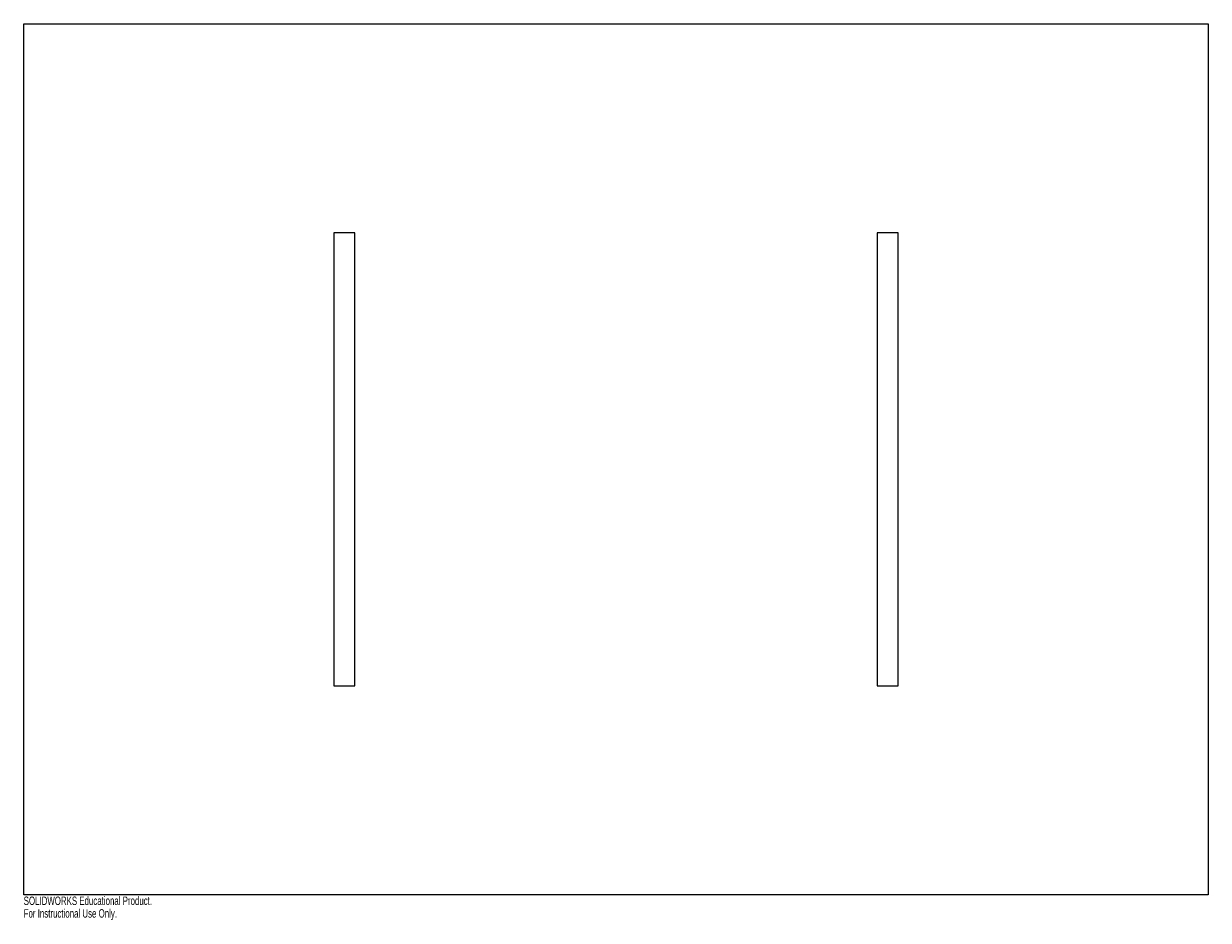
# Model space of a CAD drawing. Header units: millimetres. Extents: x 0 to 680, y -515 to 0.
import ezdxf

# ---------------------------------------------------------------- set-up
doc = ezdxf.new("R2010")
doc.units = ezdxf.units.MM
doc.styles.add('SLDTEXTSTYLE0', font='TXT', dxfattribs={"width": 0.7})

msp = doc.modelspace()

# ---------------------------------------------------------------- linework, layer by layer
at = {"color": 7, "linetype": 'Continuous', "lineweight": 15}
for p, q in [((0, -500), (0, 0)), ((0, 0), (680, 0)), ((680, 0), (680, -500)), ((178, -120), (178, -380)), ((190, -120), (178, -120)), ((190, -380), (190, -120)), ((490, -120), (490, -380)), ((502, -120), (490, -120)), ((502, -380), (502, -120)), ((178, -380), (190, -380)), ((490, -380), (502, -380)), ((680, -500), (0, -500))]:
    msp.add_line(p, q, dxfattribs=at)

# ---------------------------------------------------------------- texts
at = {"color": 7, "linetype": 'Continuous', "char_height": 4.8336, "attachment_point": 1, "style": 'SLDTEXTSTYLE0'}
for s, insert in [('SOLIDWORKS Educational Product.', (0, -501.02)), ('For Instructional Use Only.', (0, -508.27))]:
    msp.add_mtext(s, dxfattribs=dict(at, insert=insert))

doc.saveas('drawing.dxf')
